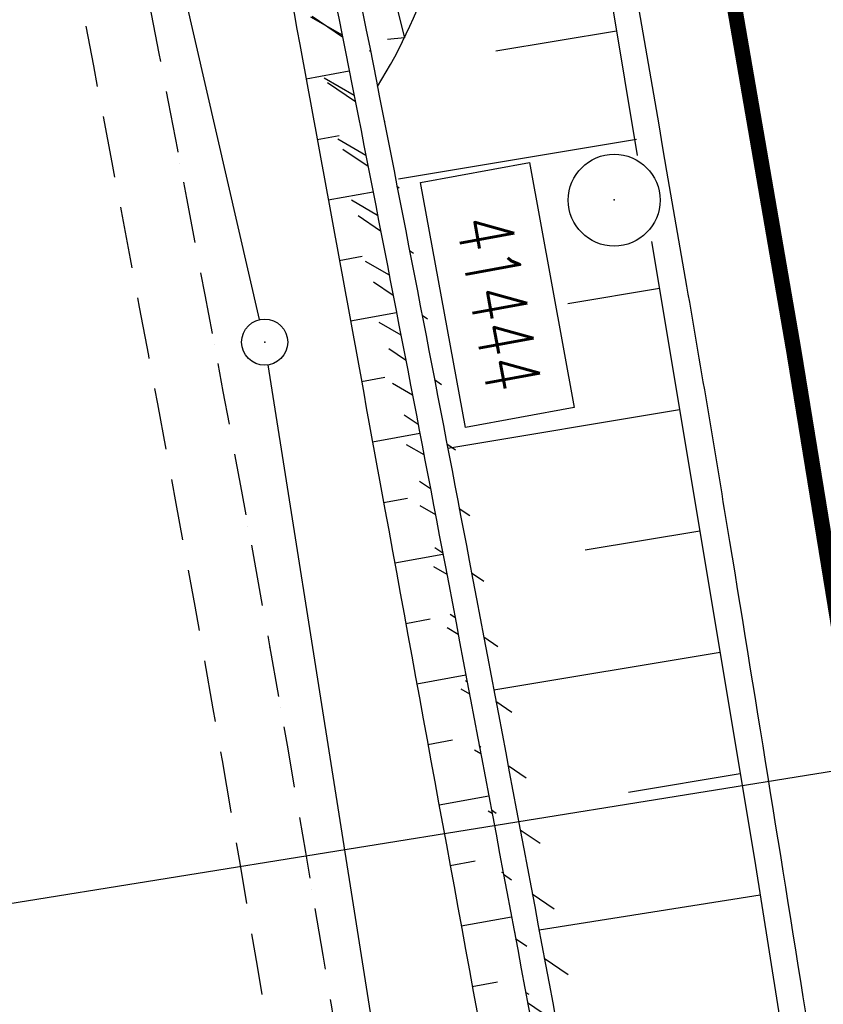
# Model space of a CAD drawing. Extents: x 447426 to 448116, y 440349 to 441552.
# Tile 41 of 96: x 447769 to 447795, y 440895 to 440927. Entities that reach past the tile are written whole.
import ezdxf
from ezdxf.enums import TextEntityAlignment as Align

# ---------------------------------------------------------------- set-up
doc = ezdxf.new("R2010")
doc.units = 0
doc.header["$LTSCALE"] = 2
doc.header["$MEASUREMENT"] = 0
doc.linetypes.add('AUSGEZOGEN', pattern=[0])
doc.linetypes.add('GESTRICH-X2', pattern=[1.5, 1, -0.5])
doc.layers.get('0').update_dxf_attribs({"linetype": 'AUSGEZOGEN'})
for name, color, linetype in [('208-GRENZL-BAB', 7, 'AUSGEZOGEN'), ('208-GRENZP-BAB', 7, 'AUSGEZOGEN'), ('ACHSELEMENT', 1, 'AUSGEZOGEN'), ('BOESCHG', 250, 'AUSGEZOGEN'), ('FBRTOP', 250, 'AUSGEZOGEN'), ('PFEILTOP', 200, 'AUSGEZOGEN'), ('PP', 7, 'AUSGEZOGEN'), ('Rinne', 200, 'CONTINUOUS'), ('SCHLITZRINNE', 200, 'AUSGEZOGEN'), ('WEG', 250, 'GESTRICH-X2')]:
    doc.layers.add(name, color=color, linetype=linetype)
doc.styles.add('ROMANS', font='romans.shx', dxfattribs={"width": 0.8})

# ---------------------------------------------------------------- blocks, each defined once
blk = doc.blocks.new('ELPFEIL')
blk.add_line((0, 0), (0, -70))
blk = doc.blocks.new('PP')
at = {"color": 0}
blk.add_circle((0, -0.0058763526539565), 1.493420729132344, dxfattribs=at)
blk.add_point((0, 0), dxfattribs=at)
blk = doc.blocks.new('GST')
at = {"color": 0}
blk.add_circle((0, 0), 0.75, dxfattribs=at)
blk.add_point((0, 0), dxfattribs=at)

msp = doc.modelspace()

# ---------------------------------------------------------------- hatches: boundary and pattern name
at = {"layer": 'PFEILTOP'}
h = msp.add_hatch(dxfattribs=at)
h.set_pattern_fill('_USER', color=256, scale=1.5, angle=45, style=0, pattern_type=0)
h.set_pattern_definition([(330.0705341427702, (447756.0982491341, 441019.2997074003), (0.7484002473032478, 1.299960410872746), [])])
edge = h.paths.add_edge_path()
edge.add_arc((447777.4187976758, 441030.6992129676), 25.15267427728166, 166.2060873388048, 173.0821012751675)
edge.add_arc((447758.6244183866, 441032.9795401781), 6.220464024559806, 173.0821012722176, 187.2897312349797)
edge.add_arc((447882.7981571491, 441048.8639434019), 131.4060529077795, 187.2897312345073, 189.2050634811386)
edge.add_arc((447769.0204047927, 441030.4256490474), 16.14397054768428, 189.2050612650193, 194.7319503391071)
edge.add_arc((449313.8802607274, 441436.6330090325), 1613.515684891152, 194.7319525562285, 195.0281644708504)
edge.add_arc((453710.7482485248, 442617.0870550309), 6166.088568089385, 195.0281644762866, 195.1796752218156)
edge.add_arc((456083.849496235, 443260.9405184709), 8624.981980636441, 195.1796752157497, 195.2931305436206)
edge.add_arc((441467.1404413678, 439264.1449665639), 6528.319912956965, 15.162729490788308, 15.293130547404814, ccw=False)
edge.add_arc((446638.8485723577, 440665.6551099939), 1170.074334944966, 13.66950498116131, 15.162729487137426, ccw=False)
edge.add_arc((447383.2620127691, 440846.7038499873), 403.9607555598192, 11.128854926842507, 13.669504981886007, ccw=False)
edge.add_arc((445196.4643390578, 440416.5273990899), 2632.667969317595, 10.783410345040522, 11.128854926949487, ccw=False)
edge.add_arc((443527.3472828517, 440098.6271328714), 4331.789014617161, 10.51409847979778, 10.783410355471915, ccw=False)
edge.add_arc((419448.5343821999, 435629.754196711), 28821.78811678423, 10.48867414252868, 10.514098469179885, ccw=False)
edge.add_arc((501532.8930700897, 450826.4081835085), 54657.43225329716, 190.4886741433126, 190.5071369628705)
edge.add_arc((449026.5121298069, 441088.1604866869), 1255.620414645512, 190.5071369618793, 190.6874300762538)
edge.add_arc((468808.1473932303, 444821.4446900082), 21386.45508780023, 190.6874300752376, 190.7311091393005)
edge.add_arc((447821.7007135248, 440844.2116504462), 26.46148079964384, 190.7311091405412, 200.6342967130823)
edge.add_arc((447930.7208922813, 440885.2641367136), 142.9548540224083, 200.6342967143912, 204.8643071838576)
edge.add_arc((447777.4187976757, 441030.6992129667), 24.35267427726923, 166.2060873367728, 173.0821012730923)
edge.add_arc((447758.6244183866, 441032.979540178), 5.420464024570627, 173.0821012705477, 187.289731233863)
edge.add_arc((447882.7981571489, 441048.8639434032), 130.6060529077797, 187.2897312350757, 189.2050634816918)
edge.add_arc((447769.0204047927, 441030.4256490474), 15.34397054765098, 189.2050611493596, 194.7319502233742)
edge.add_arc((449313.8802607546, 441436.633009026), 1612.715684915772, 194.7319525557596, 195.0281644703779)
edge.add_arc((453710.7482485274, 442617.0870550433), 6165.28856809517, 195.0281644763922, 195.1796752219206)
edge.add_arc((456083.8494962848, 443260.9405185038), 8624.181980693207, 195.1796752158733, 195.2931305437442)
edge.add_arc((441467.1404413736, 439264.1449665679), 6529.11991295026, 15.16272949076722, 15.293130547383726, ccw=False)
edge.add_arc((446638.8485723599, 440665.6551099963), 1170.874334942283, 13.669504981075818, 15.162729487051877, ccw=False)
edge.add_arc((447383.2620127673, 440846.703849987), 404.7607555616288, 11.128854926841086, 13.669504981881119, ccw=False)
edge.add_line((447752.9915361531, 441036.6963721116), (447753.7684638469, 441036.5056278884))
h = msp.add_hatch(dxfattribs=at)
h.set_pattern_fill('_USER', color=256, scale=1.5, angle=45, style=0, pattern_type=0)
h.set_pattern_definition([(325.5891009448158, (447783.1063194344, 440910.9329115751), (0.8476859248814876, 1.23750901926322), [])])
edge = h.paths.add_edge_path()
edge.add_arc((445196.4643390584, 440416.5273990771), 2633.467969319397, 10.783410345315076, 11.12885492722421, ccw=False)
edge.add_arc((443527.3472828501, 440098.6271328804), 4332.589014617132, 10.514098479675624, 10.78341035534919, ccw=False)
edge.add_arc((419448.5343820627, 435629.7541966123), 28822.58811693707, 10.488674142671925, 10.514098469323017, ccw=False)
edge.add_arc((501532.8930700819, 450826.4081835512), 54656.63225329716, 190.4886741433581, 190.507136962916)
edge.add_arc((449026.5121298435, 441088.1604866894), 1254.820414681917, 190.5071369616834, 190.6874300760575)
edge.add_arc((468808.1473932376, 444821.4446899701), 21385.65508780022, 190.6874300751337, 190.7311091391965)
edge.add_arc((447821.7007135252, 440844.2116504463), 25.66148079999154, 190.7311091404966, 200.6342967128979)
edge.add_arc((447930.7208922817, 440885.2641367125), 142.1548540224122, 200.6342967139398, 204.8643071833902)
edge.add_arc((447777.4187976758, 441030.6992129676), 25.15267427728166, 166.2060873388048, 173.0821012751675)
edge.add_arc((447758.6244183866, 441032.9795401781), 6.220464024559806, 173.0821012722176, 187.2897312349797)
edge.add_arc((447882.7981571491, 441048.8639434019), 131.4060529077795, 187.2897312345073, 189.2050634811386)
edge.add_arc((447769.0204047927, 441030.4256490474), 16.14397054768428, 189.2050612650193, 194.7319503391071)
edge.add_arc((449313.8802607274, 441436.6330090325), 1613.515684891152, 194.7319525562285, 195.0281644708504)
edge.add_arc((453710.7482485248, 442617.0870550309), 6166.088568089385, 195.0281644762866, 195.1796752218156)
edge.add_arc((456083.849496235, 443260.9405184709), 8624.981980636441, 195.1796752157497, 195.2931305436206)
edge.add_arc((441467.1404413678, 439264.1449665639), 6528.319912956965, 15.162729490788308, 15.293130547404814, ccw=False)
edge.add_arc((446638.8485723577, 440665.6551099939), 1170.074334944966, 13.66950498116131, 15.162729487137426, ccw=False)
edge.add_arc((447383.2620127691, 440846.7038499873), 403.9607555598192, 11.128854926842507, 13.669504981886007, ccw=False)
edge.add_arc((445196.4643390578, 440416.5273990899), 2632.667969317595, 10.783410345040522, 11.128854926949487, ccw=False)
edge.add_arc((443527.3472828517, 440098.6271328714), 4331.789014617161, 10.51409847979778, 10.783410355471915, ccw=False)
edge.add_arc((419448.5343821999, 435629.754196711), 28821.78811678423, 10.48867414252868, 10.514098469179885, ccw=False)
edge.add_arc((501532.8930700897, 450826.4081835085), 54657.43225329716, 190.4886741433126, 190.5071369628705)
edge.add_arc((449026.5121298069, 441088.1604866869), 1255.620414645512, 190.5071369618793, 190.6874300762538)
edge.add_arc((468808.1473932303, 444821.4446900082), 21386.45508780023, 190.6874300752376, 190.7311091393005)
edge.add_arc((447821.7007135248, 440844.2116504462), 26.46148079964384, 190.7311091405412, 200.6342967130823)
edge.add_arc((447930.7208922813, 440885.2641367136), 142.9548540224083, 200.6342967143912, 204.8643071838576)
edge.add_line((447801.0170775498, 440825.1558117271), (447801.7429224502, 440825.4921882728))

# ---------------------------------------------------------------- linework, layer by layer
at = {"layer": '208-GRENZL-BAB', "flags": 128}
for points in [[(447776.6118211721, 440917.070724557), (447747.8178195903, 441042.1197196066)], [(447785.8624162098, 440858.8112956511), (447776.8966833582, 440915.5992795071)]]:
    msp.add_lwpolyline(points, dxfattribs=at)
at = {"layer": 'BOESCHG'}
for p, q in [((447784.2905795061, 440925.8063983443), (447788.2199484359, 440926.460225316)), ((447773.2713486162, 440926.0752848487), (447773.2733126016, 440926.0756626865)), ((447781.324, 440926.234), (447780.7698840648, 440926.1766011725)), ((447778.1249122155, 440924.8983740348), (447779.5315044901, 440925.1562684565)), ((447773.648300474, 440924.1111302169), (447773.6492826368, 440924.11131825)), ((447778.4855473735, 440922.9311571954), (447779.2014985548, 440923.0623896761)), ((447781.1259087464, 440921.6482840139), (447788.8720319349, 440922.9371994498)), ((447774.0234804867, 440922.1466363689), (447774.0254451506, 440922.147010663)), ((447778.8460894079, 440920.9639232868), (447780.301652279, 440921.2306539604)), ((447774.3968883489, 440920.181804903), (447774.3978708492, 440920.1819911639)), ((447779.206538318, 440918.9966723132), (447779.9454493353, 440919.1320409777)), ((447774.7685237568, 440918.216637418), (447774.7704890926, 440918.2170081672)), ((447786.6319935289, 440917.5990653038), (447789.6128812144, 440918.0950698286)), ((447779.5668941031, 440917.0294042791), (447781.0655739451, 440917.3038894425)), ((447775.138386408, 440916.2511355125), (447775.1393692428, 440916.2513200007)), ((447779.927156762, 440915.0621191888), (447780.6862249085, 440915.2011063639)), ((447775.5064760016, 440914.2853007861), (447775.508442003, 440914.2856679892)), ((447782.7305400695, 440912.8948868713), (447790.2694337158, 440914.1493203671)), ((447780.2873262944, 440913.0948170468), (447781.8235176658, 440913.3760221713)), ((447775.8725423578, 440912.3190890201), (447775.8735256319, 440912.3192711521)), ((447780.647402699, 440911.1274978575), (447781.4238252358, 440911.2695866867)), ((447776.2345586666, 440910.3521285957), (447776.236526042, 440910.3524883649)), ((447787.2038504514, 440909.5842264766), (447790.9259862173, 440910.2035709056)), ((447781.0074399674, 440909.1601714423), (447782.5754648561, 440909.4471508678)), ((447776.5920792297, 440908.3843460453), (447776.5930633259, 440908.3845236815)), ((447781.3675210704, 440907.1928530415), (447782.1584512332, 440907.337627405)), ((447776.9451021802, 440906.4157516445), (447776.9470711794, 440906.4161024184)), ((447784.228226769, 440905.0341014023), (447791.5825387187, 440906.2578214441)), ((447781.7276469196, 440905.2255428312), (447783.3223798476, 440905.5174853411)), ((447777.2936256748, 440904.446355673), (447777.2946105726, 440904.4465288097)), ((447782.0878175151, 440903.2582408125), (447782.8911436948, 440903.4053219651)), ((447777.6376478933, 440902.4761684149), (447777.639618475, 440902.4765101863)), ((447788.6050922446, 440901.7073930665), (447792.2390912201, 440902.3120719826)), ((447782.4480328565, 440901.2909469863), (447784.0656514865, 440901.5871550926)), ((447777.9771670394, 440900.5052001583), (447777.9781527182, 440900.505368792)), ((447782.8082929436, 440899.3236613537), (447783.622108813, 440899.4727013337)), ((447778.3121813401, 440898.5334611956), (447778.3141534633, 440898.5337939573)), ((447785.6998495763, 440897.226523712), (447792.8865642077, 440898.364840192)), ((447783.1685977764, 440897.3563839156), (447784.8052895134, 440897.6561615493)), ((447778.642689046, 440896.560961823), (447778.6436754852, 440896.5611259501)), ((447783.5289473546, 440895.3891146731), (447784.3513466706, 440895.5397652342))]:
    msp.add_line(p, q, dxfattribs=at)
msp.add_lwpolyline([(447751.964, 441037.535, 0.03072784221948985), (447751.4103744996, 441033.9946818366, 0.06051855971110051), (447751.46, 441032.171, 0.005294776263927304), (447752.1652439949, 441027.7640404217, 0.01410520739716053), (447752.494, 441026.121, 0.00532515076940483), (447754.8799464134, 441016.214308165, 0.00376896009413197), (447758.505, 441002.281, 0.004662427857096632), (447762.7368696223, 440987.072503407, -0.004550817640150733), (447767.076, 440971.492, -0.007102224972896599), (447774.5449061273, 440942.0336826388, -0.0131870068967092), (447777.921, 440926.016, -9.092360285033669e-05), (447780.6897789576, 440910.9014909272, 6.302639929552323e-05), (447784.683, 440889.096, 2.163719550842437e-05), (447788.9167976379, 440865.9988832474, 7.247976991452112e-05), (447790.182, 440859.104, 0.01359620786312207), (447790.8801610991, 440855.8093021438, 0.002572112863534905), (447795.131, 440838.525, 0.01024663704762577), (447797.1593495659, 440831.1033671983, 0.01484284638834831), (447798.815, 440826.056, 0.07583667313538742)], format="xyb", dxfattribs=at)
at = {"layer": 'BOESCHG', "flags": 128}
msp.add_lwpolyline([(447761.529628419, 441001.6573175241), (447769.78, 440972.15), (447781.324, 440926.234)], dxfattribs=at)
at = {"layer": 'BOESCHG'}
for points in [[(447787.6422372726, 440929.9321540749), (447788.894436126, 440922.4066889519)], [(447789.3592243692, 440919.6134043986), (447792.701, 440899.53), (447799.611, 440855.904), (447805.465, 440820.385)]]:
    msp.add_lwpolyline(points, dxfattribs=at)
msp.add_arc((447765.7393945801, 440933.8319533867), 17.33807433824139, 328.0235066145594, 342.7655929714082, dxfattribs=at)
at = {"layer": 'FBRTOP', "const_width": 0.5}
msp.add_lwpolyline([(447699.1604301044, 441275.6379286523), (447707.5516597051, 441252.2735676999), (447715.6529070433, 441228.8059681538), (447723.4611818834, 441205.2401319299), (447730.97653096, 441181.5788974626), (447738.1969050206, 441157.8264387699), (447745.1214126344, 441133.98639083), (447751.7500136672, 441110.0608650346), (447758.0805728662, 441086.0563775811), (447764.1112890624, 441061.9742273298), (447769.8432092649, 441037.8191290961), (447775.2751587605, 441013.5938259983), (447780.4051512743, 440989.3043144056), (447785.232345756, 440964.9518580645), (447789.7576397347, 440940.5418841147), (447793.9813601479, 440916.0592129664), (447796.1786708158, 440902.5485337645), (447797.9378669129, 440891.4904446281), (447801.8669803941, 440866.8007314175), (447805.7948934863, 440842.1122775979)], dxfattribs=at)
at = {"layer": 'FBRTOP', "flags": 128}
msp.add_lwpolyline([(447769.459, 441025.427, 0.002594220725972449), (447771.4901949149, 441016.8075790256, -0.00607577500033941), (447771.701, 441015.873, -0.0003529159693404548), (447776.2121543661, 440994.6028481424, -0.002468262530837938), (447776.84, 440991.558, -0.0009014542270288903), (447779.5694353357, 440977.8548458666, -0.00114993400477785), (447781.665, 440967.104, -0.001190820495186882), (447784.4240314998, 440952.5878185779, -0.001727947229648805), (447786.2670000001, 440942.573, -0.001756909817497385), (447786.3458640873, 440942.1270056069, -3.271006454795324e-05), (447790.496, 440918.157, -0.002364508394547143), (447791.8926677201, 440909.8536149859, -0.001203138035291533), (447794.521, 440893.516)], format="xyb", dxfattribs=at)
at = {"layer": 'PP', "flags": 128}
msp.add_lwpolyline([(447781.8460080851, 440921.5293045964), (447785.3871855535, 440922.1774266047), (447786.8454600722, 440914.209777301), (447783.3042826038, 440913.5616552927)], close=True, dxfattribs=at)
at = {"layer": 'Rinne'}
for points in [[(447752.9915361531, 441036.6963721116, 0.03001127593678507), (447752.4492408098, 441033.728776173, 0.06207201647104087), (447752.4542331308, 441032.1902451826, 0.008357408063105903), (447753.0843340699, 441027.8431241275, 0.024120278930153), (447753.4071495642, 441026.3202810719, 0.001292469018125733), (447755.5492586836, 441018.2583522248, 0.0006610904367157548), (447759.7979558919, 441002.5162624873, 0.0004950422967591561), (447764.2863343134, 440986.0376719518, -0.0005689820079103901), (447768.1889252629, 440971.7013754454, -0.006515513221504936), (447775.7805947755, 440942.1682664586, -0.01108613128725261), (447779.6265217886, 440924.6747934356, -0.001507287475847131), (447782.6432481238, 440909.0913918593, -0.001175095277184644), (447786.4057159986, 440889.0810089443, -0.0001109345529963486), (447788.7366902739, 440876.5058952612, 8.055924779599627e-05), (447791.9457070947, 440859.1880569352, 0.0007866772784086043), (447792.6723275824, 440855.3043763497, 0.000190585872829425), (447795.7019952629, 440839.2845199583, 0.04323772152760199), (447796.9367695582, 440834.8865742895, 0.01845899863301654), (447801.0170775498, 440825.1558117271, 0.01845899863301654)], [(447752.9915361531, 441036.6963721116, 0.03001127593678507), (447752.4492408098, 441033.728776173, 0.06207201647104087), (447752.4542331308, 441032.1902451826, 0.008357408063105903), (447753.0843340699, 441027.8431241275, 0.024120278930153), (447753.4071495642, 441026.3202810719, 0.001292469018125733), (447755.5492586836, 441018.2583522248, 0.0006610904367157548), (447759.7979558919, 441002.5162624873, 0.0004950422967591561), (447764.2863343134, 440986.0376719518, -0.0005689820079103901), (447768.1889252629, 440971.7013754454, -0.006515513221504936), (447775.7805947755, 440942.1682664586, -0.01108613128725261), (447779.6265217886, 440924.6747934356, -0.001507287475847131), (447782.6432481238, 440909.0913918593, -0.001175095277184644), (447786.4057159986, 440889.0810089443, -0.0001109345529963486), (447788.7366902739, 440876.5058952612, 8.055924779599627e-05), (447791.9457070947, 440859.1880569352, 0.0007866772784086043), (447792.6723275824, 440855.3043763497, 0.000190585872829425), (447795.7019952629, 440839.2845199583, 0.04323772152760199), (447796.9367695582, 440834.8865742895, 0.01845899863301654), (447801.0170775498, 440825.1558117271, 0.01845899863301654)], [(447753.7684638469, 441036.5056278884, 0.03001127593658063), (447753.2434166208, 441033.6324186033, 0.06207201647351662), (447753.2477668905, 441032.291754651, 0.008357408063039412), (447753.8740317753, 441027.9710988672, 0.02412027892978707), (447754.1808504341, 441026.5237189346, 0.001292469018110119), (447756.3218974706, 441018.4657872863, 0.0006610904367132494), (447760.5700434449, 441002.7257399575, 0.0004950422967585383), (447765.0580055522, 440986.248677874, -0.0005689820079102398), (447768.961074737, 440971.9106245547, -0.006515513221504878), (447776.5579348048, 440942.357323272, -0.01108613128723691), (447780.4114782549, 440924.829206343, -0.001507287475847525)], [(447780.4114782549, 440924.829206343, -0.001507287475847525), (447783.4291212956, 440909.2410693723, -0.001175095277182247), (447787.1922840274, 440889.2269909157, -0.0001109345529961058), (447789.5233230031, 440876.651528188, 8.055924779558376e-05), (447792.7322928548, 440859.3339433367, 0.0007866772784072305), (447793.458450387, 440855.4527371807, 0.0001905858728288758), (447796.4880047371, 440839.4334800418, 0.04323772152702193), (447797.6854485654, 440835.1684958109, 0.01845899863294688), (447801.7429224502, 440825.4921882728, 0.01845899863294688)]]:
    msp.add_lwpolyline(points, format="xyb", dxfattribs=at)
at = {"layer": 'SCHLITZRINNE', "flags": 128}
msp.add_lwpolyline([(447791.77, 441013.292, -0.0002597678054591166), (447792.7663716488, 441008.6444604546, -0.001767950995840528), (447792.91, 441007.961, -0.0003243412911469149), (447799.5380512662, 440975.7520913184, -0.001913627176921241), (447800.637, 440970.2879999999, -0.002035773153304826), (447804.8356232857, 440947.9103728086, -0.003793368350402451), (447809.46, 440920.76, -4.182003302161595e-05), (447810.8792731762, 440912.0228871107, -0.0001967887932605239), (447811.18, 440910.166, -0.0001391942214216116), (447816.1783804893, 440879.1707163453, -0.0005668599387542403), (447817.395, 440871.558, -0.0001852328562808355), (447817.4665883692, 440871.1056873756, 7.885935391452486e-06), (447819.144, 440860.4829999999, 0.0003669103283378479), (447821.7426525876, 440844.1059814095, 0.0002836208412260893), (447825.132, 440822.924)], format="xyb", dxfattribs=at)
at = {"layer": 'WEG', "flags": 128}
for points in [[(447747.4822063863, 441029.1570766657, -0.008274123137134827), (447751.5027181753, 441018.7398940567, -0.02563991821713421), (447752.57, 441015.296, -0.0008703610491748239), (447758.6720426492, 440991.147801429, -0.002850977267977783), (447760.48, 440983.762, -0.001011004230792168), (447766.0514047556, 440960.2158873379, -0.002220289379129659), (447768.519, 440949.4779999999, -0.006443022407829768), (447770.8892083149, 440938.2783191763, -0.002883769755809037), (447775.717, 440913.162, -0.007777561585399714), (447780.2851043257, 440886.3214452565, -0.01077363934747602), (447782.862, 440866.835, -0.01822254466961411), (447783.819640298, 440853.8275842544, 0.02495009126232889), (447784.6470000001, 440844.335, 0.00139916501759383), (447785.2328281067, 440840.1666360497, 0.001791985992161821), (447785.711, 440836.915, 0.006258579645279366), (447787.5214908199, 440825.8447360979, -0.004613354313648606), (447790.027, 440810.835, -0.007054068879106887), (447793.279919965, 440788.0920147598, -0.0152972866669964), (447794.31, 440777.546, -3.816613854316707e-05), (447794.8852453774, 440768.9340938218, 3.15086436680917e-05), (447795.5820000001, 440758.501, 7.429789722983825e-06), (447795.9178373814, 440753.4781074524, 1.889464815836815e-05), (447796.05, 440751.503, 0.03049234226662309), (447797.5062043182, 440740.1723263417, -0.01230816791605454), (447802.128, 440712.273, -0.001917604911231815), (447805.1219267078, 440690.3487870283, 0.002361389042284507), (447807.569, 440672.547, 0.00391555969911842), (447812.5173648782, 440639.6185062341, 0.01111889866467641), (447814.6079999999, 440628.079, 0.0006553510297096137), (447817.0912501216, 440616.0010057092, 0.0002469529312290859), (447823.739, 440583.961, 6.051550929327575e-05), (447827.9569400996, 440563.6945514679, 0.0003614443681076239), (447828.666, 440560.302, 0.008688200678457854), (447829.7655811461, 440555.4786024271, -0.006361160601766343), (447831.298, 440548.898, -0.00788474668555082), (447831.8542686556, 440546.1580665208, 0.002269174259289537), (447833.68, 440536.617, 0.01095069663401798), (447834.3135862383, 440533.7226941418, 0.01660004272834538), (447840.1876921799, 440512.5479179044)], [(447745.4697907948, 441028.3520927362, -0.008281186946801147), (447749.4680316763, 441017.9930498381, -0.02563991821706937), (447750.4695551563, 441014.7613441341, -0.0008703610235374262), (447756.5697489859, 440990.6204620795, -0.002850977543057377), (447758.3718296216, 440983.2586680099, -0.001011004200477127), (447763.9412159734, 440959.7210856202, -0.00222028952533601), (447766.4045002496, 440949.001957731, -0.006443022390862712), (447768.7631436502, 440937.8569233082, -0.002883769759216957), (447773.58621607, 440912.765155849, -0.007777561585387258), (447778.1430077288, 440885.9910703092, -0.01077363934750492), (447780.7076596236, 440866.5972123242, -0.01822254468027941), (447781.6537039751, 440853.7473017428, 0.02495009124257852), (447782.4998340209, 440844.0393588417, 0.00139916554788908), (447783.0873505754, 440839.8589810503, 0.001791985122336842), (447783.5677825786, 440836.5919759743, 0.00232962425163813), (447784.2124246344, 440832.446039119, -0.004613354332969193)]]:
    msp.add_lwpolyline(points, format="xyb", dxfattribs=at)

# ---------------------------------------------------------------- block references
at = {"layer": '208-GRENZP-BAB', "rotation": 284.4375024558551}
msp.add_blockref('GST', (447776.7801647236, 440916.3406406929), dxfattribs=at)
at = {"layer": 'ACHSELEMENT', "rotation": 279.1455500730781}
msp.add_blockref('ELPFEIL', (447810.0018753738, 440904.7603554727), dxfattribs=at)
at = {"layer": 'PP'}
msp.add_blockref('PP', (447788.1420000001, 440920.961), dxfattribs=at)

# ---------------------------------------------------------------- texts
at = {"layer": 'PP', "style": 'ROMANS', "width": 0.75}
msp.add_text('41444', height=1.8, rotation=280.3717338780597, dxfattribs=at).set_placement((447784.0275464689, 440914.6089801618), align=Align.RIGHT)

doc.saveas('drawing.dxf')
